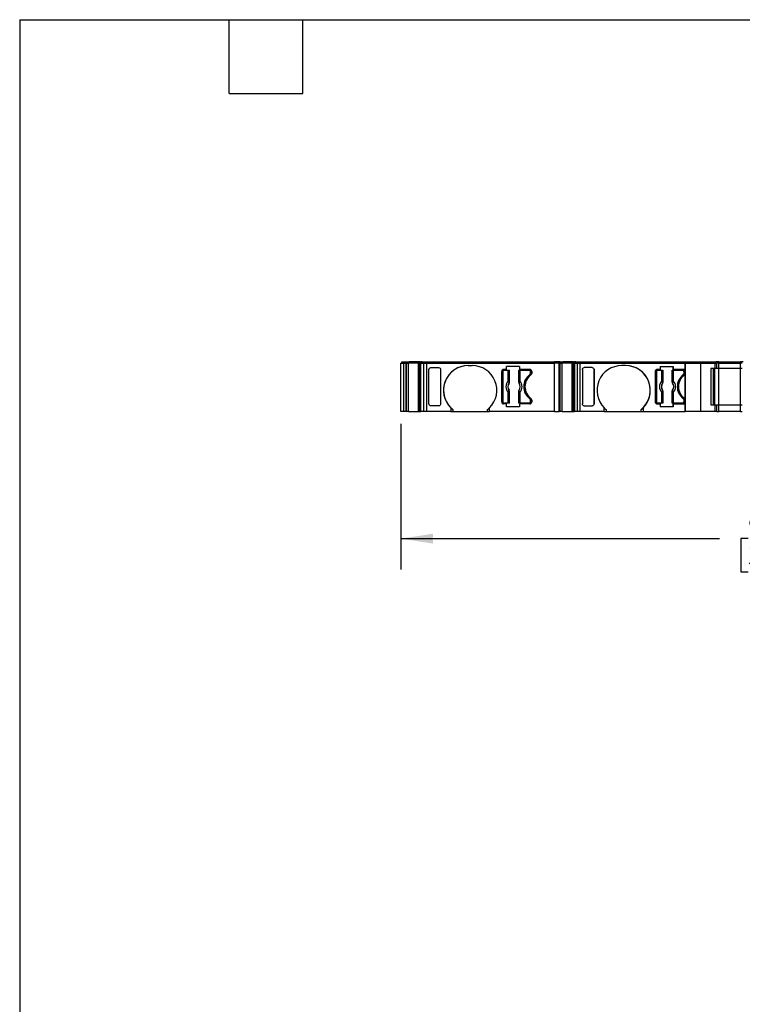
# Model space of a CAD drawing. Header units: millimetres. Extents: x 6 to 273, y 6 to 210.
# Tile 2 of 8: x 6 to 81, y 108 to 210. Entities that reach past the tile are written whole.
import ezdxf

# ---------------------------------------------------------------- set-up
doc = ezdxf.new("R2010")
doc.units = ezdxf.units.MM
doc.linetypes.add('SLD-Solid', pattern=[0])
doc.layers.add('DIMENSIONS', color=140, linetype='SLD-Solid', lineweight=25)
doc.layers.add('TEXT', color=140, linetype='SLD-Solid', lineweight=25)
doc.styles.add('SLDTEXTSTYLE0', font='TXT', dxfattribs={"width": 0.7})
doc.dimstyles.new('SLDDIMSTYLE0', dxfattribs={"dimtxt": 2.158008, "dimasz": 3.302, "dimexe": 0, "dimexo": 0.0625, "dimgap": 0.539502, "dimtad": 0, "dimtih": 1, "dimtoh": 1, "dimrnd": 1e-09, "dimzin": 12, "dimdsep": 46, "dimtxsty": 'SLDTEXTSTYLE0', "dimsah": 1, "dimcen": 0.09, "dimadec": 0, "dimazin": 3, "dimtfac": 1, "dimtofl": 0, "dimtmove": 0, "dimatfit": 3, "dimfxl": 0, "dimfrac": 2, "dimtolj": 1, "dimtzin": 12, "dimarcsym": 0})

# ---------------------------------------------------------------- blocks, each defined once
blk = doc.blocks.new('_D_4')
at = {"layer": 'DIMENSIONS'}
for p, q in [((45.67, 167.84), (45.67, 152.83)), ((129.95, 167.84), (129.95, 152.83)), ((45.67, 156), (78.54, 156)), ((81.47, 156), (80.74, 156)), ((80.74, 156), (80.74, 152.57)), ((87.88, 156), (88.61, 156)), ((88.61, 156), (88.61, 152.57)), ((129.95, 156), (90.81, 156)), ((80.74, 152.57), (81.47, 152.57)), ((88.61, 152.57), (87.88, 152.57))]:
    blk.add_line(p, q, dxfattribs=at)
for points in [[(45.67, 156), (48.98, 155.49), (48.98, 156.51)], [(129.95, 156), (126.65, 156.51), (126.65, 155.49)]]:
    blk.add_solid(points, dxfattribs=at)
at = {"layer": 'DIMENSIONS', "char_height": 2.117, "attachment_point": 1, "style": 'SLDTEXTSTYLE0'}
for s, insert in [('84.3', (81.47, 159.21)), ('3.32', (81.47, 155.3))]:
    blk.add_mtext(s, dxfattribs=dict(at, insert=insert))

msp = doc.modelspace()

# ---------------------------------------------------------------- linework, layer by layer
for p, q in [((45.674, 169.107), (45.674, 174.107)), ((45.674, 174.107), (45.923, 174.107)), ((45.774, 174.107), (45.774, 174.257)), ((45.774, 174.257), (46.322, 174.257)), ((45.923, 174.107), (45.923, 169.107)), ((45.923, 174.107), (45.923, 169.107)), ((45.923, 174.107), (45.923, 169.107)), ((45.923, 174.107), (45.923, 169.107)), ((45.923, 174.107), (45.923, 169.107)), ((45.923, 174.107), (45.923, 169.107)), ((45.923, 174.107), (45.923, 169.107)), ((45.923, 174.107), (45.923, 169.107)), ((45.923, 174.107), (45.924, 174.107)), ((45.923, 174.107), (45.923, 174.107)), ((45.923, 174.107), (45.923, 174.107)), ((45.923, 174.107), (45.923, 174.107)), ((45.923, 174.107), (45.923, 174.107)), ((45.923, 174.107), (45.923, 174.107)), ((45.923, 174.107), (45.923, 174.107)), ((45.923, 174.107), (45.923, 174.107)), ((45.924, 174.107), (45.924, 169.107)), ((45.924, 174.107), (45.924, 169.107)), ((45.924, 174.107), (45.924, 169.107)), ((45.924, 174.107), (46.224, 174.107)), ((45.924, 174.107), (45.924, 174.107)), ((45.924, 174.107), (45.924, 174.107)), ((46.224, 169.107), (46.224, 174.107)), ((46.224, 174.107), (46.241, 174.107)), ((46.224, 169.107), (46.224, 174.107)), ((46.224, 174.107), (46.224, 174.107)), ((46.241, 169.107), (46.241, 174.107)), ((46.241, 174.107), (46.442, 174.107)), ((46.322, 174.107), (46.322, 174.257)), ((46.322, 174.257), (46.324, 174.257)), ((46.324, 174.107), (46.324, 174.257)), ((46.324, 174.257), (46.338, 174.257)), ((46.338, 174.107), (46.338, 174.257)), ((46.338, 174.257), (46.52, 174.257)), ((46.442, 169.107), (46.442, 174.107)), ((47.437, 174.107), (46.442, 174.107)), ((46.52, 174.107), (46.52, 174.257)), ((47.428, 174.257), (46.52, 174.257)), ((47.428, 174.107), (47.428, 174.257)), ((47.47, 174.257), (47.428, 174.257)), ((47.437, 174.107), (47.437, 169.107)), ((47.641, 174.107), (47.437, 174.107)), ((47.615, 174.257), (47.47, 174.257)), ((47.496, 174.007), (47.641, 174.007)), ((47.496, 174.007), (47.496, 169.107)), ((47.518, 169.107), (47.518, 174.007)), ((47.589, 169.107), (47.589, 174.007)), ((47.615, 174.107), (47.615, 174.257)), ((47.615, 174.257), (47.73, 174.257)), ((47.632, 169.107), (47.632, 174.007)), ((47.641, 174.107), (47.641, 174.007)), ((47.734, 174.107), (47.641, 174.107)), ((47.734, 174.007), (47.641, 174.007)), ((47.73, 174.107), (47.73, 174.257)), ((47.849, 174.257), (47.73, 174.257)), ((47.734, 169.107), (47.734, 174.107)), ((47.734, 174.107), (48.036, 174.107)), ((47.849, 174.107), (47.849, 174.257)), ((47.849, 174.257), (48.132, 174.257)), ((48.036, 169.107), (48.036, 174.107)), ((48.036, 174.107), (48.326, 174.107)), ((48.132, 174.107), (48.132, 174.257)), ((48.132, 174.257), (48.326, 174.257)), ((48.326, 174.107), (48.326, 174.257)), ((48.326, 174.257), (61.51, 174.257)), ((48.326, 169.107), (48.326, 174.107)), ((48.326, 174.107), (61.51, 174.107)), ((52.612, 173.857), (53.012, 173.857)), ((57.908, 173.757), (56.567, 173.757)), ((56.567, 173.457), (56.567, 173.757)), ((56.567, 173.757), (56.567, 173.757)), ((56.567, 173.457), (56.567, 173.757)), ((57.908, 173.757), (57.908, 173.457)), ((61.51, 174.107), (61.51, 174.257)), ((62.108, 174.257), (61.51, 174.257)), ((61.51, 169.107), (61.51, 174.107)), ((62.008, 174.107), (61.51, 174.107)), ((62.008, 169.107), (62.008, 174.107)), ((62.008, 174.107), (62.073, 174.107)), ((62.073, 169.107), (62.073, 174.107)), ((62.073, 174.107), (62.082, 174.107)), ((62.082, 169.107), (62.082, 174.107)), ((62.082, 174.107), (62.289, 174.107)), ((62.108, 174.107), (62.108, 174.257)), ((62.108, 174.257), (62.172, 174.257)), ((62.172, 174.107), (62.172, 174.257)), ((62.172, 174.257), (62.178, 174.257)), ((62.178, 174.107), (62.178, 174.257)), ((62.178, 174.257), (62.367, 174.257)), ((62.289, 169.107), (62.289, 174.107)), ((63.284, 174.107), (62.289, 174.107)), ((62.367, 174.107), (62.367, 174.257)), ((63.275, 174.257), (62.367, 174.257)), ((63.275, 174.107), (63.275, 174.257)), ((63.462, 174.257), (63.275, 174.257)), ((63.284, 174.107), (63.284, 169.107)), ((63.488, 174.107), (63.284, 174.107)), ((63.343, 174.007), (63.488, 174.007)), ((63.343, 174.007), (63.343, 169.107)), ((63.365, 169.107), (63.365, 174.007)), ((63.436, 169.107), (63.436, 174.007)), ((63.462, 174.107), (63.462, 174.257)), ((63.462, 174.257), (63.577, 174.257)), ((63.479, 169.107), (63.479, 174.007)), ((63.488, 174.107), (63.488, 174.007)), ((63.581, 174.107), (63.488, 174.107)), ((63.581, 174.007), (63.488, 174.007)), ((63.577, 174.107), (63.577, 174.257)), ((63.696, 174.257), (63.577, 174.257)), ((63.581, 174.107), (63.581, 169.107)), ((63.581, 174.107), (63.883, 174.107)), ((63.696, 174.107), (63.696, 174.257)), ((63.696, 174.257), (63.979, 174.257)), ((63.883, 169.107), (63.883, 174.107)), ((63.883, 174.107), (64.173, 174.107)), ((63.979, 174.107), (63.979, 174.257)), ((63.979, 174.257), (64.11, 174.257)), ((64.11, 174.107), (64.11, 174.257)), ((64.11, 174.257), (75.096, 174.257)), ((64.173, 169.107), (64.173, 174.107)), ((64.173, 174.107), (64.175, 174.107)), ((64.175, 169.107), (64.175, 174.107)), ((64.175, 174.107), (74.996, 174.107)), ((68.846, 173.857), (68.446, 173.857)), ((72.401, 173.757), (73.742, 173.757)), ((72.401, 173.757), (72.401, 173.457)), ((73.742, 173.457), (73.742, 173.757)), ((73.742, 173.757), (73.742, 173.457)), ((74.996, 174.107), (74.996, 169.107)), ((74.996, 174.107), (76.591, 174.107)), ((74.996, 173.257), (74.996, 174.107)), ((74.996, 174.107), (74.996, 174.107)), ((75.096, 174.107), (75.096, 174.257)), ((75.096, 174.257), (76.547, 174.257)), ((75.096, 174.107), (75.096, 174.257)), ((75.096, 174.257), (75.096, 174.257)), ((76.547, 174.107), (76.547, 174.257)), ((76.547, 174.257), (77.998, 174.257)), ((76.591, 169.107), (76.591, 174.107)), ((76.591, 174.107), (78.098, 174.107)), ((77.998, 174.107), (77.998, 174.257)), ((77.998, 174.107), (77.998, 174.257)), ((77.998, 174.257), (77.998, 174.257)), ((77.998, 174.257), (78.148, 174.257)), ((78.098, 173.557), (78.098, 174.107)), ((78.098, 173.557), (78.098, 174.107)), ((78.098, 174.107), (78.098, 174.107)), ((78.098, 174.107), (78.248, 174.107)), ((78.148, 174.107), (78.148, 174.257)), ((78.148, 174.107), (78.148, 174.257)), ((78.448, 174.257), (78.148, 174.257)), ((78.248, 173.557), (78.248, 174.107)), ((78.248, 173.557), (78.248, 174.107)), ((78.448, 174.107), (78.248, 174.107)), ((78.448, 174.107), (78.448, 174.257)), ((78.448, 174.257), (80.681, 174.257)), ((78.448, 173.557), (78.448, 174.107)), ((78.448, 174.107), (80.681, 174.107)), ((80.681, 174.107), (80.681, 174.257)), ((80.981, 174.257), (80.681, 174.257)), ((80.681, 173.557), (80.681, 174.107)), ((80.881, 174.107), (80.681, 174.107)), ((48.553, 173.474), (48.553, 173.456)), ((48.553, 169.89), (48.553, 173.474)), ((48.553, 169.908), (48.553, 173.456)), ((48.753, 173.657), (49.562, 173.657)), ((49.762, 173.456), (49.762, 169.908)), ((56.062, 170.107), (56.062, 173.257)), ((56.062, 173.257), (56.062, 173.257)), ((56.062, 170.107), (56.062, 173.257)), ((56.187, 173.232), (56.187, 170.132)), ((56.567, 173.457), (56.262, 173.457)), ((56.337, 173.382), (56.745, 173.382)), ((56.567, 173.457), (56.567, 173.457)), ((56.745, 172.269), (56.745, 173.382)), ((56.745, 173.382), (56.845, 173.382)), ((56.845, 173.382), (56.845, 172.269)), ((56.845, 173.382), (56.854, 173.382)), ((56.854, 172.158), (56.854, 173.382)), ((57.819, 173.382), (57.819, 172.158)), ((57.819, 173.382), (57.829, 173.382)), ((57.829, 172.269), (57.829, 173.382)), ((57.829, 173.382), (57.928, 173.382)), ((58.962, 173.457), (57.908, 173.457)), ((57.928, 173.382), (57.928, 172.269)), ((57.928, 173.382), (58.887, 173.382)), ((58.957, 172.922), (58.957, 172.922)), ((59.037, 173.082), (59.037, 173.232)), ((59.037, 173.232), (59.037, 173.232)), ((59.037, 173.232), (59.037, 173.082)), ((59.037, 173.082), (59.037, 173.082)), ((59.162, 173.257), (59.162, 173.057)), ((64.387, 173.456), (64.387, 169.908)), ((65.396, 173.657), (64.587, 173.657)), ((65.596, 173.456), (65.596, 173.474)), ((65.596, 173.474), (65.596, 169.89)), ((65.596, 169.908), (65.596, 173.456)), ((71.895, 173.257), (71.895, 170.107)), ((71.895, 173.257), (71.895, 173.257)), ((71.895, 173.257), (71.895, 170.107)), ((72.02, 173.232), (72.02, 170.132)), ((72.02, 173.232), (72.02, 173.232)), ((72.02, 173.232), (72.02, 170.132)), ((72.401, 173.457), (72.095, 173.457)), ((72.17, 173.382), (72.579, 173.382)), ((72.579, 172.269), (72.579, 173.382)), ((72.579, 173.382), (72.678, 173.382)), ((72.678, 173.382), (72.678, 172.269)), ((72.678, 173.382), (72.688, 173.382)), ((72.688, 172.158), (72.688, 173.382)), ((73.653, 173.382), (73.653, 172.158)), ((73.653, 173.382), (73.662, 173.382)), ((73.662, 172.269), (73.662, 173.382)), ((73.662, 173.382), (73.762, 173.382)), ((74.796, 173.457), (73.742, 173.457)), ((73.742, 173.457), (73.742, 173.457)), ((73.762, 173.382), (73.762, 172.269)), ((73.762, 173.382), (74.72, 173.382)), ((74.87, 173.082), (74.87, 173.232)), ((74.914, 172.895), (74.914, 172.895)), ((74.996, 173.257), (74.996, 173.057)), ((74.996, 173.257), (74.996, 173.257)), ((74.996, 170.307), (74.996, 173.057)), ((74.996, 173.057), (74.996, 173.057)), ((78.098, 173.557), (77.648, 173.557)), ((77.648, 173.557), (77.648, 169.807)), ((77.898, 169.807), (77.898, 173.557)), ((77.898, 169.807), (77.898, 173.557)), ((78.048, 169.807), (78.048, 173.557)), ((78.048, 169.807), (78.048, 173.557)), ((78.098, 173.557), (78.098, 173.557)), ((78.248, 173.557), (78.098, 173.557)), ((78.448, 173.557), (78.248, 173.557)), ((78.448, 169.807), (78.448, 173.557)), ((80.681, 173.557), (78.448, 173.557)), ((80.681, 169.807), (80.681, 173.557)), ((80.881, 173.557), (80.681, 173.557)), ((56.745, 172.269), (56.845, 172.269)), ((57.829, 172.269), (57.928, 172.269)), ((72.579, 172.269), (72.678, 172.269)), ((73.662, 172.269), (73.762, 172.269)), ((56.745, 169.982), (56.745, 171.095)), ((56.845, 171.095), (56.745, 171.095)), ((56.845, 171.095), (56.845, 169.982)), ((56.854, 169.982), (56.854, 171.205)), ((57.819, 171.205), (57.819, 169.982)), ((57.829, 169.982), (57.829, 171.095)), ((57.928, 171.095), (57.829, 171.095)), ((57.928, 171.095), (57.928, 169.982)), ((72.579, 169.982), (72.579, 171.095)), ((72.678, 171.095), (72.579, 171.095)), ((72.678, 171.095), (72.678, 169.982)), ((72.688, 169.982), (72.688, 171.205)), ((73.653, 171.205), (73.653, 169.982)), ((73.662, 169.982), (73.662, 171.095)), ((73.762, 171.095), (73.662, 171.095)), ((73.762, 171.095), (73.762, 169.982)), ((48.553, 169.908), (48.553, 169.89)), ((49.562, 169.707), (48.753, 169.707)), ((56.062, 170.107), (56.062, 170.107)), ((56.567, 169.907), (56.262, 169.907)), ((56.745, 169.982), (56.337, 169.982)), ((56.567, 169.607), (56.567, 169.907)), ((56.567, 169.907), (56.567, 169.907)), ((56.567, 169.607), (56.567, 169.907)), ((56.845, 169.982), (56.745, 169.982)), ((56.854, 169.982), (56.845, 169.982)), ((57.829, 169.982), (57.819, 169.982)), ((57.928, 169.982), (57.829, 169.982)), ((57.908, 169.907), (57.908, 169.607)), ((58.962, 169.907), (57.908, 169.907)), ((58.887, 169.982), (57.928, 169.982)), ((58.957, 170.442), (58.957, 170.442)), ((59.037, 170.132), (59.037, 170.282)), ((59.037, 170.282), (59.037, 170.282)), ((59.037, 170.282), (59.037, 170.132)), ((59.037, 170.132), (59.037, 170.132)), ((59.162, 170.307), (59.162, 170.107)), ((64.587, 169.707), (65.396, 169.707)), ((65.596, 169.89), (65.596, 169.908)), ((71.895, 170.107), (71.895, 170.107)), ((72.02, 170.132), (72.02, 170.132)), ((72.095, 169.907), (72.401, 169.907)), ((72.579, 169.982), (72.17, 169.982)), ((72.401, 169.907), (72.401, 169.607)), ((72.678, 169.982), (72.579, 169.982)), ((72.688, 169.982), (72.678, 169.982)), ((73.662, 169.982), (73.653, 169.982)), ((73.762, 169.982), (73.662, 169.982)), ((73.742, 169.607), (73.742, 169.907)), ((73.742, 169.907), (74.796, 169.907)), ((73.742, 169.907), (73.742, 169.607)), ((73.742, 169.907), (73.742, 169.907)), ((74.72, 169.982), (73.762, 169.982)), ((74.87, 170.132), (74.87, 170.282)), ((74.914, 170.469), (74.914, 170.469)), ((74.996, 170.307), (74.996, 170.107)), ((74.996, 170.307), (74.996, 170.307)), ((74.996, 169.107), (74.996, 170.107)), ((74.996, 170.107), (74.996, 170.107)), ((77.648, 169.807), (78.098, 169.807)), ((78.098, 169.107), (78.098, 169.807)), ((78.098, 169.107), (78.098, 169.807)), ((78.098, 169.807), (78.098, 169.807)), ((78.098, 169.807), (78.248, 169.807)), ((78.248, 169.107), (78.248, 169.807)), ((78.248, 169.107), (78.248, 169.807)), ((78.248, 169.807), (78.448, 169.807)), ((78.448, 169.107), (78.448, 169.807)), ((78.448, 169.807), (80.681, 169.807)), ((80.681, 169.107), (80.681, 169.807)), ((80.681, 169.807), (80.881, 169.807)), ((45.923, 169.107), (45.674, 169.107)), ((45.924, 169.107), (45.923, 169.107)), ((45.923, 169.107), (45.923, 169.107)), ((45.923, 169.107), (45.923, 169.107)), ((45.923, 169.107), (45.923, 169.107)), ((45.923, 169.107), (45.923, 169.107)), ((45.923, 169.107), (45.923, 169.107)), ((45.923, 169.107), (45.923, 169.107)), ((45.923, 169.107), (45.923, 169.107)), ((46.224, 169.107), (45.924, 169.107)), ((45.924, 169.107), (45.924, 169.107)), ((45.924, 169.107), (45.924, 169.107)), ((46.241, 169.107), (46.224, 169.107)), ((46.224, 169.107), (46.224, 169.107)), ((46.442, 169.107), (46.241, 169.107)), ((46.442, 169.107), (47.437, 169.107)), ((47.437, 169.107), (47.496, 169.107)), ((47.496, 169.107), (47.518, 169.107)), ((47.518, 169.107), (47.589, 169.107)), ((47.589, 169.107), (47.632, 169.107)), ((47.632, 169.107), (47.734, 169.107)), ((48.036, 169.107), (47.734, 169.107)), ((48.326, 169.107), (48.036, 169.107)), ((50.812, 169.107), (48.326, 169.107)), ((50.812, 169.5), (50.812, 169.107)), ((50.812, 169.107), (51.012, 169.107)), ((51.012, 169.321), (51.012, 169.107)), ((51.012, 169.107), (54.611, 169.107)), ((54.611, 169.107), (54.611, 169.321)), ((54.611, 169.107), (54.811, 169.107)), ((54.811, 169.107), (54.811, 169.5)), ((61.51, 169.107), (54.811, 169.107)), ((57.908, 169.607), (56.567, 169.607)), ((56.567, 169.607), (56.567, 169.607)), ((61.51, 169.107), (62.008, 169.107)), ((62.073, 169.107), (62.008, 169.107)), ((62.082, 169.107), (62.073, 169.107)), ((62.289, 169.107), (62.082, 169.107)), ((62.289, 169.107), (63.284, 169.107)), ((63.284, 169.107), (63.343, 169.107)), ((63.343, 169.107), (63.365, 169.107)), ((63.365, 169.107), (63.436, 169.107)), ((63.436, 169.107), (63.479, 169.107)), ((63.479, 169.107), (63.581, 169.107)), ((63.883, 169.107), (63.581, 169.107)), ((64.173, 169.107), (63.883, 169.107)), ((64.175, 169.107), (64.173, 169.107)), ((66.646, 169.107), (64.175, 169.107)), ((66.646, 169.107), (66.646, 169.501)), ((66.646, 169.107), (66.846, 169.107)), ((66.846, 169.321), (66.846, 169.107)), ((66.846, 169.107), (70.446, 169.107)), ((70.446, 169.107), (70.446, 169.321)), ((70.446, 169.107), (70.646, 169.107)), ((70.646, 169.501), (70.646, 169.107)), ((70.646, 169.107), (74.996, 169.107)), ((73.742, 169.607), (72.401, 169.607)), ((76.591, 169.107), (74.996, 169.107)), ((74.996, 169.107), (74.996, 169.107)), ((78.098, 169.107), (76.591, 169.107)), ((78.098, 169.107), (78.098, 169.107)), ((78.248, 169.107), (78.098, 169.107)), ((78.248, 169.107), (78.448, 169.107)), ((80.681, 169.107), (78.448, 169.107)), ((80.681, 169.107), (80.881, 169.107))]:
    msp.add_line(p, q)
at = {"flags": 128}
for points in [[(56.818, 172.044), (56.818, 172.045), (56.817, 172.045)], [(56.848, 172.161), (56.851, 172.159), (56.854, 172.158)], [(57.819, 172.158), (57.823, 172.16), (57.826, 172.161)], [(57.857, 172.045), (57.856, 172.045), (57.855, 172.044)], [(72.652, 172.044), (72.651, 172.045), (72.651, 172.045)], [(72.681, 172.161), (72.685, 172.159), (72.688, 172.158)], [(73.653, 172.158), (73.657, 172.16), (73.66, 172.161)], [(73.69, 172.045), (73.689, 172.045), (73.689, 172.044)], [(56.817, 171.319), (56.818, 171.319), (56.818, 171.32)], [(56.854, 171.205), (56.851, 171.204), (56.848, 171.203)], [(57.826, 171.203), (57.822, 171.205), (57.819, 171.205)], [(57.855, 171.32), (57.856, 171.319), (57.857, 171.319)], [(72.651, 171.319), (72.651, 171.319), (72.652, 171.32)], [(72.688, 171.205), (72.684, 171.204), (72.681, 171.203)], [(73.66, 171.203), (73.656, 171.205), (73.653, 171.205)], [(73.689, 171.32), (73.69, 171.319), (73.69, 171.319)]]:
    msp.add_lwpolyline(points, dxfattribs=at)
for centre, radius, start, end in [((52.612, 171.307), 2.55, 90, 225.11545), ((52.612, 171.307), 2.55, 90, 231.15254), ((53.012, 171.307), 2.55, 314.88449, 90), ((68.446, 171.307), 2.55, 90, 225.09914), ((68.846, 171.307), 2.55, 314.90088, 89.99999), ((68.846, 171.307), 2.55, 308.86232, 90), ((56.262, 173.257), 0.2, 90, 180), ((56.262, 173.257), 0.2, 90, 180), ((56.337, 173.232), 0.15, 90, 180), ((59.887, 171.682), 1.55, 126.8699, 233.1301), ((59.887, 171.682), 1.55, 126.86988, 233.13012), ((59.962, 171.682), 1.5, 126.03188, 233.96818), ((58.887, 173.232), 0.15, 0, 90), ((58.887, 173.232), 0.15, 0, 90), ((58.837, 173.082), 0.2, 306.8699, 0), ((58.837, 173.082), 0.2, 306.87005, 0), ((58.962, 173.257), 0.2, 0, 90), ((58.962, 173.057), 0.2, 306.03188, 0), ((72.095, 173.257), 0.2, 90, 180), ((72.095, 173.257), 0.2, 89.99971, 180), ((72.17, 173.232), 0.15, 90, 180), ((72.17, 173.232), 0.15, 90.00071, 180), ((75.72, 171.682), 1.55, 126.8699, 233.1301), ((75.796, 171.682), 1.5, 126.03188, 233.96812), ((75.796, 171.682), 1.5, 126.03198, 233.96802), ((74.72, 173.232), 0.15, 0, 90), ((74.67, 173.082), 0.2, 306.8699, 0), ((74.796, 173.257), 0.2, 0, 90), ((74.796, 173.257), 0.2, 0, 90), ((74.796, 173.057), 0.2, 306.03188, 0), ((74.796, 173.057), 0.2, 306.03114, 0), ((57.337, 171.682), 0.833, 135.23629, 224.76371), ((57.337, 171.682), 0.634, 145.08334, 214.91666), ((57.337, 171.682), 0.633, 145.05032, 214.94968), ((56.784, 172.175), 0.066, 289.96147, 346.89449), ((57.89, 172.175), 0.066, 193.10543, 250.03853), ((57.337, 171.682), 0.633, 325.05032, 34.94968), ((57.337, 171.682), 0.634, 325.08334, 34.91666), ((57.337, 171.682), 0.833, 315.23629, 44.76371), ((73.17, 171.682), 0.833, 135.23629, 224.76371), ((73.17, 171.682), 0.634, 145.08334, 214.91666), ((73.17, 171.682), 0.633, 145.05032, 214.94968), ((72.617, 172.175), 0.066, 289.96147, 346.89456), ((73.724, 172.175), 0.066, 193.1055, 250.03853), ((73.17, 171.682), 0.633, 325.05032, 34.94968), ((73.17, 171.682), 0.634, 325.08334, 34.91666), ((73.17, 171.682), 0.833, 315.23629, 44.76371), ((56.784, 171.188), 0.066, 13.10551, 70.03853), ((57.89, 171.188), 0.066, 109.96147, 166.89457), ((72.617, 171.188), 0.066, 13.10544, 70.03853), ((73.724, 171.188), 0.066, 109.96147, 166.8945), ((56.262, 170.107), 0.2, 180, 270), ((56.262, 170.107), 0.2, 180, 270.00052), ((56.337, 170.132), 0.15, 180, 270), ((58.887, 170.132), 0.15, 270, 0), ((58.887, 170.132), 0.15, 270.00025, 0), ((58.837, 170.282), 0.2, 0, 53.1301), ((58.837, 170.282), 0.2, 0, 53.12995), ((58.962, 170.107), 0.2, 270, 0), ((58.962, 170.307), 0.2, 0, 53.9677), ((72.095, 170.107), 0.2, 180, 270), ((72.095, 170.107), 0.2, 180, 270.0003), ((72.17, 170.132), 0.15, 180, 270), ((72.17, 170.132), 0.15, 180, 270), ((74.72, 170.132), 0.15, 270, 0), ((74.67, 170.282), 0.2, 0, 53.1301), ((74.796, 170.107), 0.2, 270, 0), ((74.796, 170.107), 0.2, 270, 0), ((74.796, 170.307), 0.2, 0, 53.96812), ((74.796, 170.307), 0.2, 0, 53.96886)]:
    msp.add_arc(centre, radius, start, end)
for points, knots in [([(48.553, 173.456), (48.553, 173.504), (48.573, 173.559), (48.651, 173.637), (48.706, 173.657), (48.753, 173.657)], [0, 0, 0, 0, 0.5, 0.5, 1, 1, 1, 1]), ([(49.562, 173.657), (49.609, 173.657), (49.664, 173.637), (49.742, 173.559), (49.762, 173.504), (49.762, 173.456)], [0, 0, 0, 0, 0.5, 0.5, 1, 1, 1, 1]), ([(64.387, 173.456), (64.387, 173.504), (64.407, 173.559), (64.485, 173.637), (64.54, 173.657), (64.587, 173.657)], [0, 0, 0, 0, 0.5, 0.5, 1, 1, 1, 1]), ([(65.396, 173.657), (65.443, 173.657), (65.498, 173.637), (65.576, 173.559), (65.596, 173.504), (65.596, 173.456)], [0, 0, 0, 0, 0.5, 0.5, 1, 1, 1, 1]), ([(56.848, 172.161), (56.847, 172.144), (56.846, 172.103), (56.828, 172.067), (56.817, 172.045)], [0, 0, 0, 0, 0.389276, 1, 1, 1, 1]), ([(56.818, 172.044), (56.825, 172.056), (56.84, 172.079), (56.852, 172.118), (56.854, 172.145), (56.854, 172.158)], [0, 0, 0, 0, 0.332181, 0.6677798, 1, 1, 1, 1]), ([(57.819, 172.158), (57.82, 172.145), (57.822, 172.118), (57.834, 172.079), (57.848, 172.056), (57.855, 172.044)], [0, 0, 0, 0, 0.3322203, 0.6678191, 1, 1, 1, 1]), ([(57.868, 172.113), (57.865, 172.106), (57.857, 172.089), (57.852, 172.065), (57.855, 172.052), (57.857, 172.045)], [0, 0, 0, 0, 0.2659023, 0.5993334, 1, 1, 1, 1]), ([(57.928, 172.269), (57.923, 172.254), (57.913, 172.225), (57.897, 172.183), (57.882, 172.144), (57.872, 172.123), (57.868, 172.113)], [0, 0, 0, 0, 0.2512213, 0.500849, 0.7634248, 1, 1, 1, 1]), ([(72.681, 172.161), (72.681, 172.144), (72.68, 172.103), (72.662, 172.067), (72.651, 172.045)], [0, 0, 0, 0, 0.389276, 1, 1, 1, 1]), ([(72.652, 172.044), (72.659, 172.056), (72.673, 172.079), (72.685, 172.118), (72.687, 172.145), (72.688, 172.158)], [0, 0, 0, 0, 0.3321811, 0.6677798, 1, 1, 1, 1]), ([(73.653, 172.158), (73.654, 172.145), (73.655, 172.118), (73.668, 172.079), (73.682, 172.056), (73.689, 172.044)], [0, 0, 0, 0, 0.3322204, 0.6678191, 1, 1, 1, 1]), ([(73.701, 172.113), (73.698, 172.106), (73.691, 172.089), (73.686, 172.065), (73.689, 172.052), (73.69, 172.045)], [0, 0, 0, 0, 0.2659023, 0.5993334, 1, 1, 1, 1]), ([(73.762, 172.269), (73.757, 172.254), (73.747, 172.225), (73.731, 172.183), (73.715, 172.144), (73.706, 172.123), (73.701, 172.113)], [0, 0, 0, 0, 0.25122126, 0.50084902, 0.76342484, 1, 1, 1, 1]), ([(56.745, 171.095), (56.75, 171.11), (56.76, 171.139), (56.776, 171.181), (56.792, 171.22), (56.801, 171.241), (56.806, 171.25)], [0, 0, 0, 0, 0.2512213, 0.500849, 0.7634248, 1, 1, 1, 1]), ([(56.806, 171.25), (56.809, 171.258), (56.816, 171.275), (56.822, 171.299), (56.819, 171.312), (56.817, 171.319)], [0, 0, 0, 0, 0.2659023, 0.5993334, 1, 1, 1, 1]), ([(56.854, 171.205), (56.854, 171.219), (56.852, 171.246), (56.84, 171.285), (56.825, 171.308), (56.818, 171.32)], [0, 0, 0, 0, 0.3322202, 0.667819, 1, 1, 1, 1]), ([(57.855, 171.32), (57.848, 171.308), (57.834, 171.285), (57.822, 171.246), (57.82, 171.219), (57.819, 171.205)], [0, 0, 0, 0, 0.3321809, 0.6677797, 1, 1, 1, 1]), ([(57.826, 171.203), (57.826, 171.22), (57.827, 171.261), (57.846, 171.297), (57.857, 171.319)], [0, 0, 0, 0, 0.38927598, 1, 1, 1, 1]), ([(72.579, 171.095), (72.584, 171.11), (72.594, 171.139), (72.61, 171.181), (72.625, 171.22), (72.635, 171.241), (72.64, 171.25)], [0, 0, 0, 0, 0.2512213, 0.500849, 0.7634248, 1, 1, 1, 1]), ([(72.64, 171.25), (72.643, 171.258), (72.65, 171.275), (72.655, 171.299), (72.652, 171.312), (72.651, 171.319)], [0, 0, 0, 0, 0.26590231, 0.59933343, 1, 1, 1, 1]), ([(72.688, 171.205), (72.687, 171.219), (72.685, 171.246), (72.673, 171.285), (72.659, 171.308), (72.652, 171.32)], [0, 0, 0, 0, 0.3322202, 0.66781894, 1, 1, 1, 1]), ([(73.689, 171.32), (73.682, 171.308), (73.668, 171.285), (73.655, 171.246), (73.654, 171.219), (73.653, 171.205)], [0, 0, 0, 0, 0.3321809, 0.66777964, 1, 1, 1, 1]), ([(73.66, 171.203), (73.66, 171.22), (73.661, 171.261), (73.679, 171.297), (73.69, 171.319)], [0, 0, 0, 0, 0.389276, 1, 1, 1, 1]), ([(48.753, 169.707), (48.706, 169.707), (48.651, 169.727), (48.573, 169.805), (48.553, 169.86), (48.553, 169.908)], [0, 0, 0, 0, 0.5, 0.5, 1, 1, 1, 1]), ([(49.762, 169.908), (49.762, 169.86), (49.742, 169.805), (49.664, 169.727), (49.609, 169.707), (49.562, 169.707)], [0, 0, 0, 0, 0.5, 0.5, 1, 1, 1, 1]), ([(64.587, 169.707), (64.54, 169.707), (64.485, 169.727), (64.407, 169.805), (64.387, 169.86), (64.387, 169.908)], [0, 0, 0, 0, 0.5, 0.5, 1, 1, 1, 1]), ([(65.596, 169.908), (65.596, 169.86), (65.576, 169.805), (65.498, 169.727), (65.443, 169.707), (65.396, 169.707)], [0, 0, 0, 0, 0.5, 0.5, 1, 1, 1, 1])]:
    msp.add_open_spline(points, degree=3, knots=knots)
for points in [[(56.745, 172.269), (56.764, 172.212), (56.787, 172.155), (56.806, 172.113)], [(56.806, 172.113), (56.82, 172.083), (56.823, 172.06), (56.817, 172.045)], [(56.845, 172.269), (56.845, 172.23), (56.846, 172.191), (56.848, 172.161)], [(57.826, 172.161), (57.825, 172.117), (57.836, 172.077), (57.857, 172.045)], [(57.826, 172.161), (57.828, 172.191), (57.829, 172.23), (57.829, 172.269)], [(72.579, 172.269), (72.598, 172.212), (72.62, 172.155), (72.64, 172.113)], [(72.64, 172.113), (72.654, 172.083), (72.657, 172.06), (72.651, 172.045)], [(72.678, 172.269), (72.678, 172.23), (72.679, 172.191), (72.681, 172.161)], [(73.66, 172.161), (73.658, 172.117), (73.67, 172.077), (73.69, 172.045)], [(73.66, 172.161), (73.662, 172.191), (73.662, 172.23), (73.662, 172.269)], [(56.848, 171.203), (56.849, 171.247), (56.837, 171.286), (56.817, 171.319)], [(56.848, 171.203), (56.846, 171.173), (56.845, 171.134), (56.845, 171.095)], [(57.829, 171.095), (57.829, 171.134), (57.828, 171.173), (57.826, 171.203)], [(57.868, 171.25), (57.853, 171.281), (57.85, 171.304), (57.857, 171.319)], [(57.928, 171.095), (57.91, 171.152), (57.887, 171.209), (57.868, 171.25)], [(72.681, 171.203), (72.683, 171.247), (72.671, 171.286), (72.651, 171.319)], [(72.681, 171.203), (72.679, 171.173), (72.678, 171.134), (72.678, 171.095)], [(73.662, 171.095), (73.662, 171.134), (73.662, 171.173), (73.66, 171.203)], [(73.701, 171.25), (73.687, 171.281), (73.684, 171.304), (73.69, 171.319)], [(73.762, 171.095), (73.743, 171.152), (73.721, 171.209), (73.701, 171.25)], [(50.812, 169.5), (50.876, 169.437), (50.943, 169.377), (51.012, 169.321)], [(54.611, 169.321), (54.681, 169.377), (54.748, 169.437), (54.811, 169.5)], [(66.646, 169.501), (66.709, 169.438), (66.776, 169.378), (66.846, 169.321)], [(70.446, 169.321), (70.516, 169.378), (70.583, 169.438), (70.646, 169.501)]]:
    msp.add_open_spline(points, degree=3)
at = {"layer": 'TEXT'}
for p, q in [((6.35, 209.55), (273.05, 209.55)), ((6.35, 209.55), (6.35, 6.35)), ((27.94, 201.93), (27.94, 209.55)), ((35.56, 201.93), (35.56, 209.55)), ((27.94, 201.93), (35.56, 201.93))]:
    msp.add_line(p, q, dxfattribs=at)

# ---------------------------------------------------------------- dimensions: what is measured, and where the dimension line sits
at = {"layer": 'DIMENSIONS'}
dim = msp.add_linear_dim(base=(129.952, 156.001), p1=(45.674, 169.107), p2=(129.952, 169.107), dimstyle='SLDDIMSTYLE0', dxfattribs=at)
dim.commit()
dim.dimension.update_dxf_attribs({"geometry": '_D_4', "text_midpoint": (84.675, 156.001), "dimtype": 160})

doc.saveas('drawing.dxf')
